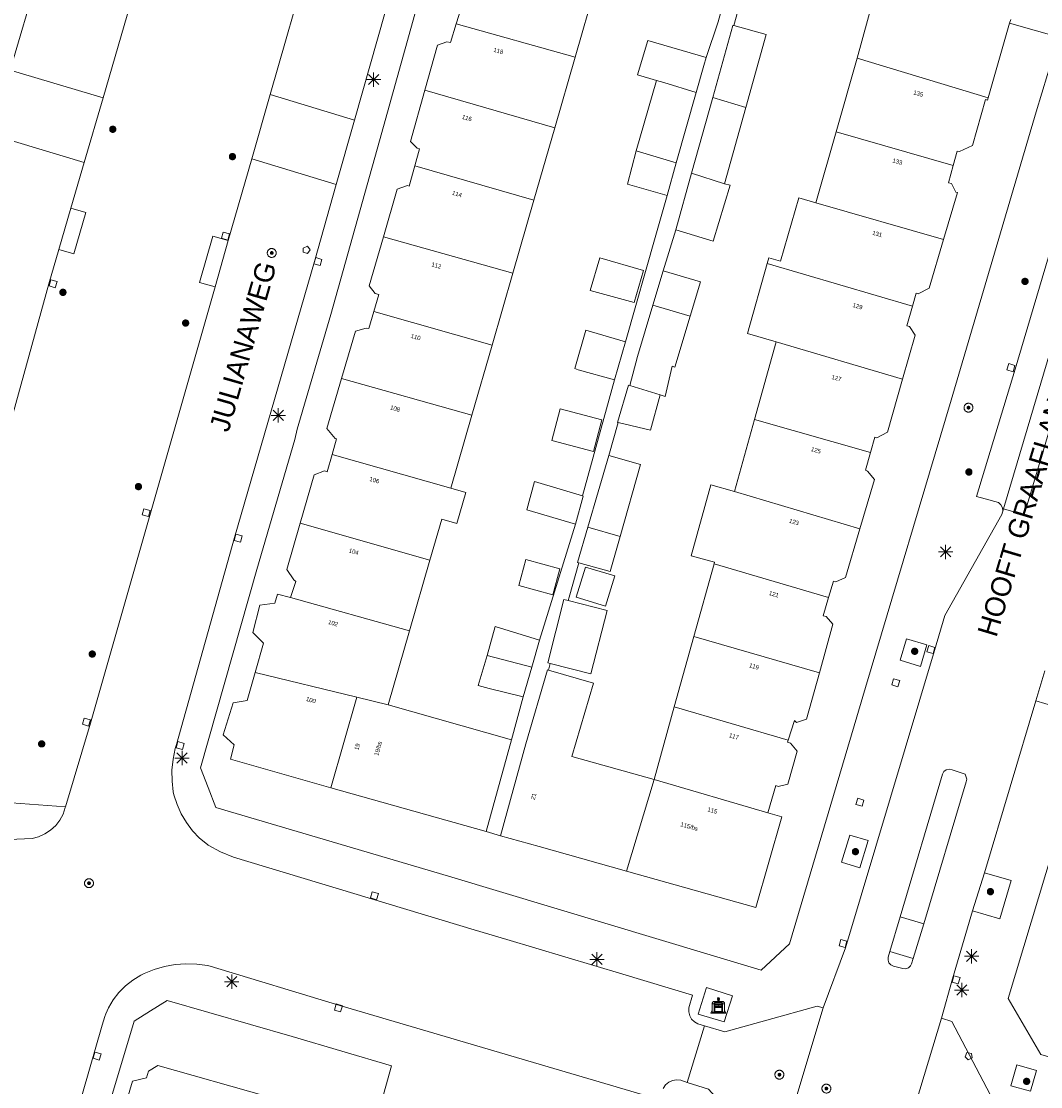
# Model space of a CAD drawing. Header units: metres. Extents: x 135779 to 137489, y 452643 to 455118.
# Tile 45 of 256: x 136502 to 136573, y 452797 to 452871. Entities that reach past the tile are written whole.
import ezdxf
from ezdxf.enums import TextEntityAlignment as Align

# ---------------------------------------------------------------- set-up
doc = ezdxf.new("R2010")
doc.units = ezdxf.units.M
for name, color, linetype, lineweight in [('KTop_BAK_Afval apart plaats', 96, 'Continuous', 13), ('KTop_NAR_Huisnummer (t)', 7, 'Continuous', 13), ('KTop_NAR_Huisnummer tijdelijk (t)', 7, 'Continuous', 13), ('KTop_OBW_Overig Plus', 1, 'Continuous', 13), ('KTop_ORL_Weg_Straatnaam (t)', 7, 'Continuous', 13), ('KTop_OTD_Open verharding', 15, 'Continuous', 13), ('KTop_PAL_Lichtmast', 40, 'Continuous', 13), ('KTop_PND_Grondvlaksituatie van BAG-pand [tachy]', 1, 'Continuous', 13), ('KTop_PND_Pandscheiding', 40, 'Continuous', 13), ('KTop_PUT_Brandkraan of -put', 1, 'Continuous', 13), ('KTop_PUT_Inspectie- of rioolput', 15, 'Continuous', 13), ('KTop_PUT_Kolk', 15, 'Continuous', 13), ('KTop_VGO_Boom', 92, 'Continuous', 13), ('KTop_WGD_Parkeervlak', 251, 'Continuous', 13), ('KTop_WGD_Rijbaan_Lokale weg', 251, 'Continuous', 13), ('KTop_WGD_Rijbaan_Lokale weg_verkeersdrempel', 40, 'Continuous', 13), ('KTop_WGD_Voetpad', 251, 'Continuous', 13), ('KTop_WGD_Voetpad_achterpad', 251, 'Continuous', 13)]:
    doc.layers.add(name, color=color, linetype=linetype, lineweight=lineweight)
doc.styles.add('Style-ROVU', font='ROVU.shx')
doc.styles.add('Style-ROVUCURSIEF', font='ROVUCURSIEF.shx')

# ---------------------------------------------------------------- blocks, each defined once
blk = doc.blocks.new('BAK_Afval_apart_plaats')
at = {"layer": 'KTop_BAK_Afval apart plaats'}
for p, q in [((-0.43, 0.141), (-0.425, 0.168)), ((-0.43, 0.118), (-0.43, 0.141)), ((-0.29, 0.118), (-0.43, 0.118)), ((-0.43, 0.118), (-0.43, -0.457)), ((-0.29, 0.118), (-0.43, 0.118)), ((-0.425, 0.168), (-0.416, 0.193)), ((-0.416, 0.193), (-0.403, 0.215)), ((-0.403, 0.215), (-0.384, 0.24)), ((-0.384, 0.24), (-0.364, 0.258)), ((-0.364, 0.258), (-0.342, 0.272)), ((-0.342, 0.272), (0, 0.272)), ((-0.282, 0.167), (-0.29, 0.146)), ((-0.282, 0.167), (-0.29, 0.146)), ((-0.29, 0.146), (-0.29, 0.118)), ((-0.29, 0.146), (-0.29, 0.118)), ((-0.29, -0.429), (-0.29, 0.118)), ((-0.29, 0.118), (-0.29, -0.429)), ((-0.273, 0.186), (-0.282, 0.167)), ((-0.273, 0.186), (-0.282, 0.167)), ((-0.248, 0.217), (-0.273, 0.186)), ((-0.248, 0.217), (-0.273, 0.186)), ((0.248, 0.217), (-0.248, 0.217)), ((0.248, 0.217), (-0.248, 0.217)), ((-0.242, 0.081), (-0.242, 0.153)), ((-0.242, 0.153), (0.242, 0.153)), ((0.242, 0.081), (-0.242, 0.081)), ((-0.242, 0.034), (-0.242, 0.081)), ((-0.242, 0.081), (0.242, 0.081)), ((-0.242, -0.059), (-0.242, 0.034)), ((-0.242, 0.034), (0.242, 0.034)), ((0.242, 0.034), (-0.242, 0.034)), ((-0.073, 0.513), (-0.072, 0.515)), ((-0.073, 0.513), (-0.073, 0.49)), ((-0.072, 0.511), (-0.073, 0.513)), ((-0.072, 0.511), (-0.073, 0.513)), ((-0.073, 0.49), (-0.072, 0.488)), ((-0.073, 0.399), (-0.073, 0.376)), ((-0.072, 0.397), (-0.073, 0.399)), ((-0.073, 0.376), (-0.072, 0.374)), ((-0.072, 0.515), (-0.071, 0.516)), ((-0.07, 0.51), (-0.072, 0.511)), ((-0.07, 0.51), (-0.072, 0.511)), ((-0.072, 0.488), (-0.07, 0.486)), ((-0.07, 0.396), (-0.072, 0.397)), ((-0.072, 0.374), (-0.07, 0.373)), ((-0.071, 0.516), (-0.07, 0.517)), ((-0.07, 0.517), (-0.067, 0.519)), ((-0.069, 0.509), (-0.07, 0.51)), ((-0.069, 0.509), (-0.07, 0.51)), ((-0.07, 0.486), (-0.069, 0.485)), ((-0.069, 0.395), (-0.07, 0.396)), ((-0.07, 0.373), (-0.069, 0.371)), ((-0.066, 0.507), (-0.069, 0.509)), ((-0.066, 0.507), (-0.069, 0.509)), ((-0.069, 0.485), (-0.066, 0.484)), ((-0.066, 0.394), (-0.069, 0.395)), ((-0.069, 0.371), (-0.066, 0.37)), ((-0.067, 0.519), (-0.065, 0.52)), ((-0.063, 0.506), (-0.066, 0.507)), ((-0.063, 0.506), (-0.066, 0.507)), ((-0.066, 0.484), (-0.063, 0.483)), ((-0.063, 0.392), (-0.066, 0.394)), ((-0.066, 0.37), (-0.063, 0.369)), ((-0.065, 0.52), (-0.061, 0.521)), ((-0.059, 0.505), (-0.063, 0.506)), ((-0.059, 0.505), (-0.063, 0.506)), ((-0.063, 0.483), (-0.059, 0.482)), ((-0.059, 0.391), (-0.063, 0.392)), ((-0.063, 0.369), (-0.059, 0.368)), ((-0.061, 0.521), (-0.055, 0.523)), ((-0.054, 0.504), (-0.059, 0.505)), ((-0.054, 0.504), (-0.059, 0.505)), ((-0.059, 0.482), (-0.054, 0.481)), ((-0.054, 0.39), (-0.059, 0.391)), ((-0.059, 0.368), (-0.054, 0.367)), ((-0.055, 0.523), (-0.049, 0.524)), ((-0.048, 0.503), (-0.054, 0.504)), ((-0.048, 0.503), (-0.054, 0.504)), ((-0.054, 0.481), (-0.048, 0.48)), ((-0.048, 0.389), (-0.054, 0.39)), ((-0.054, 0.367), (-0.048, 0.366)), ((-0.049, 0.524), (-0.043, 0.525)), ((-0.043, 0.502), (-0.048, 0.503)), ((-0.043, 0.502), (-0.048, 0.503)), ((-0.048, 0.48), (-0.043, 0.479)), ((-0.043, 0.388), (-0.048, 0.389)), ((-0.048, 0.366), (-0.043, 0.365)), ((-0.043, 0.525), (-0.035, 0.526)), ((-0.036, 0.501), (-0.043, 0.502)), ((-0.036, 0.501), (-0.043, 0.502)), ((-0.043, 0.479), (-0.036, 0.478)), ((-0.036, 0.388), (-0.043, 0.388)), ((-0.043, 0.365), (-0.036, 0.364)), ((-0.03, 0.501), (-0.036, 0.501)), ((-0.03, 0.501), (-0.036, 0.501)), ((-0.036, 0.478), (-0.03, 0.478)), ((-0.03, 0.387), (-0.036, 0.388)), ((-0.036, 0.364), (-0.03, 0.364)), ((-0.035, 0.526), (-0.029, 0.527)), ((-0.021, 0.5), (-0.03, 0.501)), ((-0.021, 0.5), (-0.03, 0.501)), ((-0.03, 0.478), (-0.028, 0.478)), ((-0.021, 0.387), (-0.03, 0.387)), ((-0.03, 0.364), (-0.028, 0.364)), ((-0.029, 0.527), (-0.023, 0.527)), ((-0.028, 0.478), (-0.021, 0.477)), ((-0.028, 0.468), (-0.028, 0.478)), ((-0.028, 0.478), (-0.021, 0.477)), ((-0.028, 0.4), (-0.028, 0.468)), ((-0.028, 0.468), (-0.021, 0.468)), ((-0.021, 0.468), (-0.028, 0.468)), ((-0.021, 0.4), (-0.028, 0.4)), ((-0.028, 0.364), (-0.021, 0.363)), ((-0.028, 0.355), (-0.028, 0.364)), ((-0.028, 0.364), (-0.021, 0.363)), ((-0.028, 0.272), (-0.028, 0.355)), ((-0.028, 0.355), (-0.021, 0.354)), ((-0.021, 0.354), (-0.028, 0.355)), ((0.028, 0.272), (-0.028, 0.272)), ((-0.023, 0.527), (-0.013, 0.528)), ((-0.014, 0.5), (-0.021, 0.5)), ((-0.014, 0.5), (-0.021, 0.5)), ((-0.021, 0.477), (-0.014, 0.477)), ((-0.021, 0.477), (-0.014, 0.477)), ((-0.021, 0.468), (-0.014, 0.468)), ((-0.014, 0.468), (-0.021, 0.468)), ((-0.014, 0.399), (-0.021, 0.4)), ((-0.014, 0.386), (-0.021, 0.387)), ((-0.021, 0.363), (-0.014, 0.363)), ((-0.021, 0.363), (-0.014, 0.363)), ((-0.021, 0.354), (-0.014, 0.354)), ((-0.014, 0.354), (-0.021, 0.354)), ((0, 0.5), (-0.014, 0.5)), ((0, 0.5), (-0.014, 0.5)), ((-0.014, 0.477), (0, 0.477)), ((-0.014, 0.477), (0, 0.477)), ((-0.014, 0.468), (0, 0.468)), ((0, 0.468), (-0.014, 0.468)), ((0, 0.399), (-0.014, 0.399)), ((0, 0.386), (-0.014, 0.386)), ((-0.014, 0.363), (0, 0.363)), ((-0.014, 0.363), (0, 0.363)), ((-0.014, 0.354), (0, 0.354)), ((0, 0.354), (-0.014, 0.354)), ((-0.013, 0.528), (-0.005, 0.528)), ((-0.005, 0.528), (0, 0.528)), ((0, 0.528), (0.005, 0.528)), ((0, 0.5), (0, 0.477)), ((0, 0.477), (0, 0.5)), ((0, 0.477), (0, 0.5)), ((0, 0.5), (0.014, 0.5)), ((0.014, 0.5), (0, 0.5)), ((0.014, 0.477), (0, 0.477)), ((0, 0.477), (0.014, 0.477)), ((0.014, 0.468), (0, 0.468)), ((0, 0.468), (0, 0.399)), ((0, 0.468), (0, 0.399)), ((0.014, 0.468), (0, 0.468)), ((0, 0.399), (0.014, 0.399)), ((0, 0.363), (0, 0.386)), ((0, 0.363), (0, 0.386)), ((0, 0.386), (0.014, 0.386)), ((0.014, 0.363), (0, 0.363)), ((0, 0.363), (0.014, 0.363)), ((0, 0.354), (0.014, 0.354)), ((0, 0.272), (0, 0.354)), ((0, 0.354), (0, 0.272)), ((0.014, 0.354), (0, 0.354)), ((0, 0.272), (0.342, 0.272)), ((0.028, 0.272), (0, 0.272)), ((0, 0.272), (0.028, 0.272)), ((0.005, 0.528), (0.013, 0.528)), ((0.013, 0.528), (0.023, 0.527)), ((0.014, 0.5), (0.021, 0.5)), ((0.021, 0.5), (0.014, 0.5)), ((0.021, 0.477), (0.014, 0.477)), ((0.014, 0.477), (0.021, 0.477)), ((0.021, 0.468), (0.014, 0.468)), ((0.021, 0.468), (0.014, 0.468)), ((0.014, 0.399), (0.021, 0.4)), ((0.014, 0.386), (0.021, 0.387)), ((0.021, 0.363), (0.014, 0.363)), ((0.014, 0.363), (0.021, 0.363)), ((0.014, 0.354), (0.021, 0.354)), ((0.021, 0.354), (0.014, 0.354)), ((0.021, 0.5), (0.03, 0.501)), ((0.03, 0.501), (0.021, 0.5)), ((0.028, 0.478), (0.021, 0.477)), ((0.021, 0.477), (0.028, 0.478)), ((0.021, 0.468), (0.028, 0.468)), ((0.028, 0.468), (0.021, 0.468)), ((0.028, 0.468), (0.021, 0.468)), ((0.021, 0.4), (0.028, 0.4)), ((0.021, 0.387), (0.03, 0.387)), ((0.028, 0.364), (0.021, 0.363)), ((0.021, 0.363), (0.028, 0.364)), ((0.021, 0.354), (0.028, 0.355)), ((0.028, 0.355), (0.021, 0.354)), ((0.023, 0.527), (0.029, 0.527)), ((0.03, 0.478), (0.028, 0.478)), ((0.028, 0.478), (0.028, 0.468)), ((0.028, 0.4), (0.028, 0.468)), ((0.03, 0.364), (0.028, 0.364)), ((0.028, 0.364), (0.028, 0.355)), ((0.028, 0.355), (0.028, 0.272)), ((0.029, 0.527), (0.035, 0.526)), ((0.03, 0.501), (0.036, 0.501)), ((0.036, 0.501), (0.03, 0.501)), ((0.036, 0.478), (0.03, 0.478)), ((0.03, 0.387), (0.036, 0.388)), ((0.036, 0.364), (0.03, 0.364)), ((0.035, 0.526), (0.043, 0.525)), ((0.036, 0.501), (0.043, 0.502)), ((0.043, 0.502), (0.036, 0.501)), ((0.043, 0.479), (0.036, 0.478)), ((0.036, 0.388), (0.043, 0.388)), ((0.043, 0.365), (0.036, 0.364)), ((0.043, 0.525), (0.049, 0.524)), ((0.043, 0.502), (0.048, 0.503)), ((0.048, 0.503), (0.043, 0.502)), ((0.048, 0.48), (0.043, 0.479)), ((0.043, 0.388), (0.048, 0.389)), ((0.048, 0.366), (0.043, 0.365)), ((0.048, 0.503), (0.054, 0.504)), ((0.054, 0.504), (0.048, 0.503)), ((0.054, 0.481), (0.048, 0.48)), ((0.048, 0.389), (0.054, 0.39)), ((0.054, 0.367), (0.048, 0.366)), ((0.049, 0.524), (0.055, 0.523)), ((0.054, 0.504), (0.059, 0.505)), ((0.059, 0.505), (0.054, 0.504)), ((0.059, 0.482), (0.054, 0.481)), ((0.054, 0.39), (0.059, 0.391)), ((0.059, 0.368), (0.054, 0.367)), ((0.055, 0.523), (0.061, 0.521)), ((0.059, 0.505), (0.063, 0.506)), ((0.063, 0.506), (0.059, 0.505)), ((0.063, 0.483), (0.059, 0.482)), ((0.059, 0.391), (0.063, 0.392)), ((0.063, 0.369), (0.059, 0.368)), ((0.061, 0.521), (0.065, 0.52)), ((0.063, 0.506), (0.066, 0.507)), ((0.066, 0.507), (0.063, 0.506)), ((0.066, 0.484), (0.063, 0.483)), ((0.063, 0.392), (0.066, 0.394)), ((0.066, 0.37), (0.063, 0.369)), ((0.065, 0.52), (0.067, 0.519)), ((0.066, 0.507), (0.069, 0.509)), ((0.069, 0.509), (0.066, 0.507)), ((0.069, 0.485), (0.066, 0.484)), ((0.066, 0.394), (0.069, 0.395)), ((0.069, 0.371), (0.066, 0.37)), ((0.067, 0.519), (0.07, 0.517)), ((0.069, 0.509), (0.07, 0.51)), ((0.07, 0.51), (0.069, 0.509)), ((0.07, 0.486), (0.069, 0.485)), ((0.069, 0.395), (0.07, 0.396)), ((0.07, 0.373), (0.069, 0.371)), ((0.07, 0.517), (0.071, 0.516)), ((0.07, 0.51), (0.072, 0.511)), ((0.072, 0.511), (0.07, 0.51)), ((0.072, 0.488), (0.07, 0.486)), ((0.07, 0.396), (0.072, 0.397)), ((0.072, 0.374), (0.07, 0.373)), ((0.071, 0.516), (0.072, 0.515)), ((0.072, 0.515), (0.073, 0.513)), ((0.072, 0.511), (0.073, 0.513)), ((0.073, 0.513), (0.072, 0.511)), ((0.073, 0.49), (0.072, 0.488)), ((0.072, 0.397), (0.073, 0.399)), ((0.073, 0.376), (0.072, 0.374)), ((0.073, 0.513), (0.073, 0.49)), ((0.073, 0.399), (0.073, 0.376)), ((0.242, 0.153), (0.242, 0.081)), ((0.242, 0.081), (0.242, 0.034)), ((0.242, 0.034), (0.242, -0.059)), ((0.273, 0.186), (0.248, 0.217)), ((0.273, 0.186), (0.248, 0.217)), ((0.282, 0.167), (0.273, 0.186)), ((0.282, 0.167), (0.273, 0.186)), ((0.29, 0.146), (0.282, 0.167)), ((0.29, 0.146), (0.282, 0.167)), ((0.29, 0.118), (0.29, 0.146)), ((0.29, 0.118), (0.29, 0.146)), ((0.43, 0.118), (0.29, 0.118)), ((0.29, 0.118), (0.29, -0.429)), ((0.43, 0.118), (0.29, 0.118)), ((0.29, -0.429), (0.29, 0.118)), ((0.342, 0.272), (0.364, 0.258)), ((0.364, 0.258), (0.384, 0.24)), ((0.384, 0.24), (0.403, 0.215)), ((0.403, 0.215), (0.416, 0.193)), ((0.416, 0.193), (0.425, 0.168)), ((0.425, 0.168), (0.43, 0.141)), ((0.43, 0.141), (0.43, 0.118)), ((0.43, -0.457), (0.43, 0.118)), ((-0.528, -0.528), (-0.43, -0.332)), ((0.528, -0.528), (-0.528, -0.528)), ((-0.43, -0.332), (-0.43, -0.457)), ((-0.43, -0.457), (0.43, -0.457)), ((-0.43, -0.457), (0.43, -0.457)), ((0.29, -0.429), (-0.29, -0.429)), ((-0.29, -0.429), (0.29, -0.429)), ((0.242, -0.059), (-0.242, -0.059)), ((-0.242, -0.059), (-0.242, -0.092)), ((0.242, -0.059), (-0.242, -0.059)), ((-0.242, -0.092), (0.242, -0.092)), ((-0.242, -0.11), (-0.242, -0.092)), ((-0.242, -0.092), (0.242, -0.092)), ((0.242, -0.11), (-0.242, -0.11)), ((0.242, -0.11), (-0.242, -0.11)), ((-0.242, -0.147), (0.242, -0.147)), ((-0.242, -0.41), (-0.242, -0.147)), ((0.242, -0.41), (-0.242, -0.41)), ((0.242, -0.11), (0.242, -0.059)), ((0.242, -0.092), (0.242, -0.11)), ((0.242, -0.092), (0.242, -0.11)), ((0.242, -0.147), (0.242, -0.41)), ((0.43, -0.457), (0.43, -0.332)), ((0.43, -0.332), (0.528, -0.528))]:
    blk.add_line(p, q, dxfattribs=at)
at = {"layer": 'KTop_BAK_Afval apart plaats', "flags": 128}
blk.add_lwpolyline([(0.029, 0.413), (0.035, 0.412), (0.043, 0.411), (0.049, 0.41), (0.055, 0.409), (0.061, 0.407), (0.065, 0.406), (0.067, 0.405), (0.07, 0.403), (0.071, 0.402), (0.072, 0.401), (0.073, 0.399), (0.072, 0.397), (0.07, 0.396), (0.069, 0.395), (0.066, 0.394), (0.063, 0.392), (0.059, 0.391), (0.054, 0.39), (0.048, 0.389), (0.043, 0.388), (0.036, 0.388), (0.03, 0.387), (0.021, 0.387), (0.014, 0.386), (0, 0.386), (-0.014, 0.386), (-0.021, 0.387), (-0.03, 0.387), (-0.036, 0.388), (-0.043, 0.388), (-0.048, 0.389), (-0.054, 0.39), (-0.059, 0.391), (-0.063, 0.392), (-0.066, 0.394), (-0.069, 0.395), (-0.07, 0.396), (-0.072, 0.397), (-0.073, 0.399), (-0.072, 0.401), (-0.071, 0.402), (-0.07, 0.403), (-0.067, 0.405), (-0.065, 0.406), (-0.061, 0.407), (-0.055, 0.409), (-0.049, 0.41), (-0.043, 0.411), (-0.035, 0.412), (-0.029, 0.413), (-0.028, 0.413), (-0.028, 0.4), (-0.021, 0.4), (-0.014, 0.399), (0, 0.399), (0.014, 0.399), (0.021, 0.4), (0.028, 0.4), (0.028, 0.413), (0.029, 0.413), (0.028, 0.413)], dxfattribs=at)
at = {"layer": 'KTop_BAK_Afval apart plaats'}
for p in [(0, 0), (-0.43, -0.457)]:
    blk.add_point(p, dxfattribs=at)
blk = doc.blocks.new('PAL_Lichtmast')
at = {"layer": 'KTop_PAL_Lichtmast'}
for p, q in [((-0.354, -0.354), (0.354, 0.354)), ((0.354, -0.354), (-0.354, 0.354)), ((0, -0.5), (0, 0.5)), ((-0.5, 0), (0.5, 0))]:
    blk.add_line(p, q, dxfattribs=at)
blk = doc.blocks.new('PUT_Brandkraan_of_-put')
at = {"layer": 'KTop_PUT_Brandkraan of -put'}
for p, q in [((-0.25, 0.034), (0, 0.25)), ((-0.158, -0.25), (-0.25, 0.034)), ((0, 0.25), (0.25, 0.033)), ((0.25, 0.033), (0.158, -0.25)), ((0.158, -0.25), (-0.158, -0.25))]:
    blk.add_line(p, q, dxfattribs=at)
blk = doc.blocks.new('PUT_Inspectie-_of_rioolput')
at = {"layer": 'KTop_PUT_Inspectie- of rioolput', "flags": 128}
for points in [[(0.31, 0), (0.308, 0.032), (0.303, 0.064), (0.294, 0.095), (0.283, 0.126), (0.268, 0.155), (0.25, 0.182), (0.23, 0.207), (0.207, 0.23), (0.182, 0.25), (0.154, 0.268), (0.126, 0.283), (0.095, 0.294), (0.064, 0.303), (0.032, 0.308), (0, 0.309), (-0.032, 0.308), (-0.064, 0.303), (-0.096, 0.294), (-0.126, 0.283), (-0.155, 0.268), (-0.182, 0.25), (-0.207, 0.23), (-0.23, 0.207), (-0.25, 0.182), (-0.268, 0.154), (-0.283, 0.126), (-0.294, 0.095), (-0.303, 0.064), (-0.308, 0.032), (-0.309, 0), (-0.308, -0.032), (-0.303, -0.064), (-0.294, -0.096), (-0.283, -0.126), (-0.268, -0.155), (-0.25, -0.182), (-0.23, -0.207), (-0.207, -0.23), (-0.182, -0.25), (-0.155, -0.268), (-0.126, -0.283), (-0.096, -0.294), (-0.064, -0.303), (-0.032, -0.308), (0, -0.309), (0.032, -0.308), (0.064, -0.303), (0.095, -0.294), (0.126, -0.283), (0.155, -0.268), (0.182, -0.25), (0.207, -0.23), (0.23, -0.207), (0.25, -0.182), (0.268, -0.155), (0.283, -0.126), (0.294, -0.096), (0.303, -0.064), (0.308, -0.032), (0.31, 0)], [(0.095, 0), (0.094, 0.009), (0.092, 0.019), (0.09, 0.029), (0.086, 0.038), (0.082, 0.047), (0.076, 0.055), (0.07, 0.063), (0.063, 0.07), (0.055, 0.076), (0.047, 0.082), (0.038, 0.086), (0.029, 0.09), (0.019, 0.092), (0.009, 0.094), (0, 0.094), (-0.01, 0.094), (-0.02, 0.092), (-0.029, 0.09), (-0.039, 0.086), (-0.048, 0.082), (-0.056, 0.076), (-0.064, 0.07), (-0.071, 0.063), (-0.077, 0.055), (-0.082, 0.047), (-0.087, 0.038), (-0.09, 0.029), (-0.093, 0.019), (-0.094, 0.009), (-0.095, 0), (-0.094, -0.01), (-0.093, -0.02), (-0.09, -0.029), (-0.087, -0.039), (-0.082, -0.048), (-0.077, -0.056), (-0.071, -0.064), (-0.064, -0.071), (-0.056, -0.077), (-0.047, -0.082), (-0.039, -0.087), (-0.029, -0.09), (-0.02, -0.093), (-0.01, -0.094), (0, -0.095), (0.009, -0.094), (0.019, -0.093), (0.029, -0.09), (0.038, -0.087), (0.047, -0.082), (0.055, -0.077), (0.063, -0.071), (0.07, -0.064), (0.076, -0.056), (0.082, -0.047), (0.086, -0.039), (0.09, -0.029), (0.092, -0.02), (0.094, -0.01), (0.095, 0)], [(0.035, 0), (0.034, 0.003), (0.034, 0.007), (0.033, 0.01), (0.031, 0.014), (0.03, 0.017), (0.028, 0.02), (0.026, 0.023), (0.023, 0.026), (0.02, 0.028), (0.017, 0.03), (0.014, 0.031), (0.01, 0.033), (0.007, 0.034), (0.003, 0.034), (0, 0.034), (-0.004, 0.034), (-0.007, 0.034), (-0.011, 0.033), (-0.014, 0.031), (-0.018, 0.03), (-0.021, 0.028), (-0.023, 0.026), (-0.026, 0.023), (-0.028, 0.02), (-0.03, 0.017), (-0.032, 0.014), (-0.033, 0.01), (-0.034, 0.007), (-0.035, 0.003), (-0.035, 0), (-0.035, -0.004), (-0.034, -0.007), (-0.033, -0.011), (-0.032, -0.014), (-0.03, -0.018), (-0.028, -0.021), (-0.026, -0.023), (-0.023, -0.026), (-0.021, -0.028), (-0.017, -0.03), (-0.014, -0.032), (-0.011, -0.033), (-0.007, -0.034), (-0.004, -0.035), (0, -0.035), (0.003, -0.035), (0.007, -0.034), (0.01, -0.033), (0.014, -0.032), (0.017, -0.03), (0.02, -0.028), (0.023, -0.026), (0.026, -0.023), (0.028, -0.021), (0.03, -0.017), (0.031, -0.014), (0.033, -0.011), (0.034, -0.007), (0.034, -0.004), (0.035, 0)], [(0.01, 0.02), (0.007, 0.02), (0.005, 0.021), (0.003, 0.022), (0.001, 0.022), (-0.001, 0.022), (-0.004, 0.022), (-0.006, 0.021), (-0.008, 0.02), (-0.01, 0.019), (-0.012, 0.018), (-0.014, 0.017), (-0.016, 0.015), (-0.017, 0.013), (-0.019, 0.012), (-0.02, 0.009), (-0.021, 0.007), (-0.022, 0.005), (-0.022, 0.003), (-0.022, 0.001), (-0.022, -0.001), (-0.022, -0.004), (-0.022, -0.006), (-0.021, -0.008), (-0.02, -0.01), (-0.019, -0.012), (-0.017, -0.014), (-0.016, -0.016), (-0.014, -0.017), (-0.012, -0.019), (-0.01, -0.02), (-0.008, -0.021), (-0.006, -0.022), (-0.003, -0.022), (-0.001, -0.022), (0.001, -0.022), (0.003, -0.022), (0.005, -0.022), (0.008, -0.021), (0.01, -0.02), (0.012, -0.019), (0.014, -0.017), (0.015, -0.016), (0.017, -0.014), (0.018, -0.012), (0.02, -0.01), (0.02, -0.008), (0.021, -0.006), (0.022, -0.003), (0.022, -0.001), (0.022, 0.001), (0.022, 0.003), (0.021, 0.005), (0.02, 0.008), (0.019, 0.01), (0.018, 0.012), (0.017, 0.014), (0.015, 0.015), (0.013, 0.017), (0.012, 0.018), (0.01, 0.02)]]:
    blk.add_lwpolyline(points, dxfattribs=at)
blk = doc.blocks.new('PUT_Kolk')
at = {"layer": 'KTop_PUT_Kolk', "flags": 128}
blk.add_lwpolyline([(0.225, -0.225), (0.225, 0.225), (-0.225, 0.225), (-0.225, -0.225), (0.225, -0.225)], dxfattribs=at)
blk = doc.blocks.new('VGO_Boom')
at = {"layer": 'KTop_VGO_Boom', "flags": 128}
for points in [[(0.215, 0), (0.214, 0.022), (0.21, 0.045), (0.204, 0.066), (0.196, 0.087), (0.186, 0.108), (0.174, 0.126), (0.16, 0.144), (0.144, 0.16), (0.126, 0.174), (0.107, 0.186), (0.087, 0.196), (0.066, 0.204), (0.045, 0.21), (0.022, 0.214), (-0.001, 0.215), (-0.023, 0.214), (-0.045, 0.21), (-0.067, 0.204), (-0.088, 0.196), (-0.108, 0.186), (-0.127, 0.174), (-0.144, 0.16), (-0.16, 0.144), (-0.174, 0.126), (-0.187, 0.107), (-0.197, 0.087), (-0.205, 0.066), (-0.211, 0.045), (-0.214, 0.022), (-0.215, -0.001), (-0.214, -0.023), (-0.211, -0.045), (-0.205, -0.067), (-0.197, -0.088), (-0.187, -0.108), (-0.174, -0.127), (-0.16, -0.144), (-0.144, -0.16), (-0.127, -0.174), (-0.108, -0.187), (-0.088, -0.197), (-0.067, -0.205), (-0.045, -0.211), (-0.023, -0.214), (0, -0.215), (0.022, -0.214), (0.045, -0.211), (0.066, -0.205), (0.087, -0.197), (0.108, -0.187), (0.126, -0.174), (0.144, -0.16), (0.16, -0.144), (0.174, -0.127), (0.186, -0.108), (0.196, -0.088), (0.204, -0.067), (0.21, -0.045), (0.214, -0.023), (0.215, -0.001)], [(0.155, 0), (0.154, 0.016), (0.152, 0.032), (0.147, 0.048), (0.142, 0.063), (0.134, 0.078), (0.125, 0.091), (0.115, 0.104), (0.104, 0.115), (0.091, 0.125), (0.077, 0.134), (0.063, 0.142), (0.048, 0.147), (0.032, 0.152), (0.016, 0.154), (-0.001, 0.155), (-0.017, 0.154), (-0.033, 0.152), (-0.048, 0.147), (-0.064, 0.142), (-0.078, 0.134), (-0.092, 0.125), (-0.104, 0.115), (-0.116, 0.104), (-0.126, 0.091), (-0.135, 0.077), (-0.142, 0.063), (-0.148, 0.048), (-0.152, 0.032), (-0.155, 0.016), (-0.155, -0.001), (-0.155, -0.017), (-0.152, -0.033), (-0.148, -0.048), (-0.142, -0.064), (-0.135, -0.078), (-0.126, -0.092), (-0.116, -0.104), (-0.104, -0.116), (-0.092, -0.126), (-0.078, -0.135), (-0.064, -0.142), (-0.048, -0.148), (-0.033, -0.152), (-0.017, -0.155), (0, -0.155), (0.016, -0.155), (0.032, -0.152), (0.048, -0.148), (0.063, -0.142), (0.078, -0.135), (0.091, -0.126), (0.104, -0.116), (0.115, -0.104), (0.125, -0.092), (0.134, -0.078), (0.142, -0.064), (0.147, -0.048), (0.152, -0.033), (0.154, -0.017), (0.155, -0.001)], [(0.095, 0), (0.094, 0.01), (0.093, 0.02), (0.09, 0.029), (0.087, 0.039), (0.082, 0.048), (0.077, 0.056), (0.071, 0.064), (0.064, 0.071), (0.056, 0.077), (0.047, 0.082), (0.039, 0.087), (0.029, 0.09), (0.02, 0.093), (0.01, 0.094), (-0.001, 0.095), (-0.01, 0.094), (-0.02, 0.093), (-0.03, 0.09), (-0.039, 0.087), (-0.048, 0.082), (-0.056, 0.077), (-0.064, 0.071), (-0.071, 0.064), (-0.077, 0.056), (-0.083, 0.047), (-0.087, 0.039), (-0.091, 0.029), (-0.093, 0.02), (-0.095, 0.01), (-0.095, -0.001), (-0.095, -0.01), (-0.093, -0.02), (-0.091, -0.03), (-0.087, -0.039), (-0.083, -0.048), (-0.077, -0.056), (-0.071, -0.064), (-0.064, -0.071), (-0.056, -0.077), (-0.048, -0.083), (-0.039, -0.087), (-0.03, -0.091), (-0.02, -0.093), (-0.01, -0.095), (0, -0.095), (0.01, -0.095), (0.02, -0.093), (0.029, -0.091), (0.039, -0.087), (0.048, -0.083), (0.056, -0.077), (0.064, -0.071), (0.071, -0.064), (0.077, -0.056), (0.082, -0.048), (0.087, -0.039), (0.09, -0.03), (0.093, -0.02), (0.094, -0.01), (0.095, -0.001)], [(0.035, 0), (0.035, 0.004), (0.034, 0.007), (0.033, 0.011), (0.032, 0.014), (0.03, 0.018), (0.028, 0.021), (0.026, 0.023), (0.023, 0.026), (0.021, 0.028), (0.017, 0.03), (0.014, 0.032), (0.011, 0.033), (0.007, 0.034), (0.004, 0.035), (-0.001, 0.035), (-0.004, 0.035), (-0.008, 0.034), (-0.011, 0.033), (-0.015, 0.032), (-0.018, 0.03), (-0.021, 0.028), (-0.024, 0.026), (-0.027, 0.023), (-0.029, 0.021), (-0.031, 0.017), (-0.032, 0.014), (-0.034, 0.011), (-0.035, 0.007), (-0.035, 0.004), (-0.035, -0.001), (-0.035, -0.004), (-0.035, -0.008), (-0.034, -0.011), (-0.032, -0.015), (-0.031, -0.018), (-0.029, -0.021), (-0.027, -0.024), (-0.024, -0.027), (-0.021, -0.029), (-0.018, -0.031), (-0.015, -0.032), (-0.011, -0.034), (-0.008, -0.035), (-0.004, -0.035), (0, -0.035), (0.004, -0.035), (0.007, -0.035), (0.011, -0.034), (0.014, -0.032), (0.018, -0.031), (0.021, -0.029), (0.023, -0.027), (0.026, -0.024), (0.028, -0.021), (0.03, -0.018), (0.032, -0.015), (0.033, -0.011), (0.034, -0.008), (0.035, -0.004), (0.035, 0)]]:
    blk.add_lwpolyline(points, dxfattribs=at)

msp = doc.modelspace()

# ---------------------------------------------------------------- linework, layer by layer
at = {"layer": 'KTop_OBW_Overig Plus', "flags": 128}
for points in [[(136538.953, 452830.957), (136539.442, 452832.77), (136537.086, 452833.404), (136536.598, 452831.592), (136538.953, 452830.957)], [(136540.029, 452830.555), (136539.733, 452830.631), (136538.606, 452826.205), (136538.782, 452826.16)], [(136538.782, 452826.16), (136541.612, 452825.439), (136542.74, 452829.864), (136540.029, 452830.555)]]:
    msp.add_lwpolyline(points, dxfattribs=at)
at = {"layer": 'KTop_OTD_Open verharding', "flags": 128}
for points in [[(136505.415, 452857.879), (136506.444, 452857.579), (136505.609, 452854.698), (136504.577, 452854.999)], [(136515.448, 452852.396), (136514.374, 452852.702), (136515.292, 452855.924), (136516.367, 452855.618)]]:
    msp.add_lwpolyline(points, dxfattribs=at)
at = {"layer": 'KTop_PND_Grondvlaksituatie van BAG-pand [tachy]', "flags": 128}
for points in [[(136532.715, 452875.947), (136532.687, 452875.849), (136532.837, 452875.78), (136531.842, 452872.496), (136532.381, 452871.855), (136532.572, 452871.801), (136532.235, 452870.712)], [(136540.517, 452868.383), (136541.944, 452873.325)], [(136561.596, 452873.581), (136560.143, 452868.313)], [(136570.761, 452870.754), (136570.838, 452871.024)], [(136532.235, 452870.712), (136531.83, 452869.402), (136531.58, 452869.456), (136530.936, 452869.237), (136530.056, 452866.103)], [(136551.559, 452870.59), (136551.493, 452870.608), (136550.095, 452865.586)], [(136552.391, 452864.886), (136553.805, 452869.965), (136551.559, 452870.59)], [(136569.275, 452865.562), (136570.761, 452870.754)], [(136549.639, 452868.372), (136545.57, 452869.563), (136544.865, 452867.157), (136546.18, 452866.766)], [(136539.101, 452863.48), (136540.517, 452868.383)], [(136548.944, 452865.937), (136549.475, 452867.811), (136549.639, 452868.372)], [(136560.143, 452868.313), (136558.69, 452863.198)], [(136546.18, 452866.766), (136544.763, 452861.864)], [(136530.056, 452866.103), (136529.05, 452862.523), (136529.508, 452862.052), (136529.689, 452862.013), (136529.358, 452860.83)], [(136547.554, 452861.03), (136548.944, 452865.937)], [(136550.095, 452865.586), (136548.625, 452860.308)], [(136550.913, 452859.58), (136552.391, 452864.886)], [(136566.841, 452860.843), (136567.12, 452861.836), (136567.28, 452861.826), (136568.182, 452862.248), (136569.093, 452865.436), (136569.228, 452865.398), (136569.275, 452865.562)], [(136537.645, 452858.436), (136539.101, 452863.48)], [(136558.69, 452863.198), (136557.283, 452858.25)], [(136544.763, 452861.864), (136544.161, 452859.545), (136546.912, 452858.765)], [(136529.358, 452860.83), (136528.959, 452859.404), (136528.844, 452859.444), (136528.13, 452859.199), (136527.167, 452855.886)], [(136546.912, 452858.765), (136547.554, 452861.03)], [(136566.17, 452855.702), (136567.132, 452858.967), (136567.022, 452859.001), (136566.706, 452859.599), (136566.505, 452859.643), (136566.841, 452860.843)], [(136548.625, 452860.308), (136547.527, 452856.365)], [(136547.527, 452856.365), (136550.119, 452855.575), (136551.306, 452859.469), (136550.913, 452859.58)], [(136536.179, 452853.358), (136537.645, 452858.436)], [(136557.283, 452858.25), (136556.078, 452858.593), (136554.822, 452854.177), (136554.005, 452854.413), (136553.894, 452854.018)], [(136527.167, 452855.886), (136526.171, 452852.46), (136526.589, 452851.943), (136526.84, 452851.859), (136526.499, 452850.682)], [(136563.996, 452851.044), (136564.259, 452851.955), (136564.394, 452851.916), (136565.171, 452852.312), (136566.17, 452855.702)], [(136544.62, 452851.313), (136545.271, 452853.524), (136542.232, 452854.42), (136541.56, 452852.138), (136544.62, 452851.313)], [(136553.894, 452854.018), (136552.524, 452849.147), (136554.51, 452848.574)], [(136534.731, 452848.343), (136536.179, 452853.358)], [(136546.645, 452853.517), (136545.927, 452851.122)], [(136548.523, 452850.344), (136549.241, 452852.739), (136546.645, 452853.517)], [(136545.927, 452851.122), (136544.847, 452847.544), (136544.318, 452845.518)], [(136563.314, 452845.978), (136564.185, 452849.033), (136563.784, 452849.636), (136563.604, 452849.689), (136563.996, 452851.044)], [(136526.499, 452850.682), (136526.158, 452849.506), (136525.958, 452849.529), (136525.218, 452849.32), (136524.248, 452846.005)], [(136546.428, 452844.872), (136546.784, 452844.764), (136547.259, 452846.866), (136547.463, 452846.809), (136548.523, 452850.344)], [(136544.031, 452848.56), (136541.249, 452849.379), (136540.485, 452846.701), (136540.73, 452846.629), (136543.251, 452845.911)], [(136543.251, 452845.911), (136544.031, 452848.56)], [(136554.51, 452848.574), (136552.998, 452843.154)], [(136533.319, 452843.453), (136534.731, 452848.343)], [(136524.248, 452846.005), (136523.234, 452842.536), (136523.804, 452841.845), (136523.904, 452841.821), (136523.592, 452840.727)], [(136544.318, 452845.518), (136544.241, 452845.541), (136543.461, 452842.961), (136543.502, 452842.951)], [(136561.074, 452840.87), (136561.374, 452841.926), (136561.524, 452841.889), (136562.261, 452842.284), (136563.314, 452845.978)], [(136543.502, 452842.951), (136545.751, 452842.406), (136546.428, 452844.872)], [(136531.854, 452838.379), (136533.319, 452843.453)], [(136539.475, 452843.895), (136538.896, 452841.696), (136541.805, 452840.929), (136542.384, 452843.128), (136539.475, 452843.895)], [(136552.998, 452843.154), (136551.604, 452838.156)], [(136523.592, 452840.727), (136523.247, 452839.517), (136523.057, 452839.586), (136522.348, 452839.312), (136521.375, 452835.939)], [(136542.855, 452840.655), (136542.111, 452838.131), (136541.391, 452835.671)], [(136543.655, 452835.008), (136545.055, 452840.035), (136542.855, 452840.655)], [(136560.333, 452835.54), (136561.351, 452838.985), (136560.875, 452839.557), (136560.719, 452839.621), (136561.074, 452840.87)], [(136530.403, 452833.355), (136531.23, 452836.218), (136532.288, 452835.915), (136532.912, 452838.077), (136531.854, 452838.379)], [(136541.022, 452837.834), (136537.691, 452838.851), (136537.161, 452836.871), (136540.541, 452835.861)], [(136551.604, 452838.156), (136549.965, 452838.607), (136548.604, 452833.666), (136550.227, 452833.219), (136550.196, 452833.109)], [(136540.541, 452835.861), (136541.072, 452837.819), (136541.022, 452837.834)], [(136521.375, 452835.939), (136520.441, 452832.704), (136520.936, 452832.002), (136521.082, 452831.888), (136520.704, 452830.766)], [(136541.391, 452835.671), (136540.671, 452833.211), (136540.762, 452833.186)], [(136558.152, 452830.755), (136558.493, 452831.902), (136558.674, 452831.849), (136559.336, 452832.164), (136560.333, 452835.54)], [(136540.762, 452833.186), (136542.952, 452832.575), (136543.655, 452835.008)], [(136528.983, 452828.436), (136530.403, 452833.355)], [(136550.196, 452833.109), (136548.786, 452828.055)], [(136543.281, 452832.263), (136541.242, 452832.886), (136540.596, 452830.783), (136542.638, 452830.162), (136543.281, 452832.263)], [(136520.704, 452830.766), (136519.797, 452830.991), (136519.617, 452830.365), (136518.566, 452830.219), (136518.066, 452828.337), (136518.831, 452827.592), (136518.24, 452825.543)], [(136557.52, 452825.52), (136558.461, 452828.904), (136557.99, 452829.431), (136557.774, 452829.484), (136558.152, 452830.755)], [(136538.04, 452827.803), (136534.945, 452828.737), (136534.381, 452826.731)], [(136527.498, 452823.292), (136528.983, 452828.436)], [(136537.491, 452825.91), (136538.04, 452827.803)], [(136548.786, 452828.055), (136547.416, 452823.144)], [(136534.381, 452826.731), (136533.767, 452824.64), (136534.538, 452824.417), (136536.892, 452823.845)], [(136518.24, 452825.543), (136517.678, 452823.593), (136516.719, 452823.428), (136516.021, 452821.201), (136516.77, 452820.501), (136516.53, 452819.496), (136523.517, 452817.518)], [(136538.655, 452825.713), (136538.599, 452825.729), (136537.082, 452820.567), (136535.326, 452814.169)], [(136536.892, 452823.845), (136537.491, 452825.91)], [(136546.006, 452818.09), (136540.286, 452819.682), (136541.805, 452824.789), (136538.655, 452825.713)], [(136555.349, 452820.818), (136555.78, 452822.209), (136555.927, 452822.055), (136556.625, 452822.296), (136557.52, 452825.52)], [(136536.093, 452820.86), (136527.498, 452823.292)], [(136547.416, 452823.144), (136546.006, 452818.09)], [(136534.316, 452814.462), (136536.093, 452820.86)], [(136553.935, 452815.76), (136554.494, 452817.663), (136554.655, 452817.604), (136555.334, 452817.755), (136555.981, 452820.058), (136555.511, 452820.624), (136555.31, 452820.693), (136555.349, 452820.818)], [(136523.517, 452817.518), (136534.316, 452814.462)], [(136544.081, 452811.708), (136553.097, 452809.172), (136554.901, 452815.484), (136553.935, 452815.76)], [(136535.326, 452814.169), (136538.01, 452813.415), (136544.081, 452811.708)], [(136526.545, 452793.907), (136511.463, 452798.172), (136510.817, 452797.785), (136510.684, 452797.303), (136509.709, 452797.074), (136509.147, 452795.197), (136509.885, 452794.417), (136509.16, 452791.796)]]:
    msp.add_lwpolyline(points, dxfattribs=at)
at = {"layer": 'KTop_PND_Pandscheiding', "flags": 128}
for points in [[(136540.517, 452868.383), (136532.235, 452870.712)], [(136569.275, 452865.562), (136560.143, 452868.313)], [(136548.944, 452865.937), (136546.701, 452866.62), (136546.18, 452866.766)], [(136530.056, 452866.103), (136539.101, 452863.48)], [(136550.095, 452865.586), (136552.391, 452864.886)], [(136558.69, 452863.198), (136566.841, 452860.843)], [(136544.763, 452861.864), (136547.554, 452861.03)], [(136529.358, 452860.83), (136537.645, 452858.436)], [(136550.913, 452859.58), (136548.625, 452860.308)], [(136566.17, 452855.702), (136557.283, 452858.25)], [(136527.167, 452855.886), (136536.179, 452853.358)], [(136553.894, 452854.018), (136563.996, 452851.044)], [(136545.927, 452851.122), (136548.523, 452850.344)], [(136534.731, 452848.343), (136526.499, 452850.682)], [(136563.314, 452845.978), (136554.51, 452848.574)], [(136533.319, 452843.453), (136524.248, 452846.005)], [(136546.428, 452844.872), (136544.318, 452845.518)], [(136561.074, 452840.87), (136552.998, 452843.154)], [(136523.592, 452840.727), (136531.854, 452838.379)], [(136551.604, 452838.156), (136560.333, 452835.54)], [(136521.375, 452835.939), (136530.403, 452833.355)], [(136541.391, 452835.671), (136543.655, 452835.008)], [(136550.196, 452833.109), (136558.152, 452830.755)], [(136528.983, 452828.436), (136520.704, 452830.766)], [(136548.786, 452828.055), (136557.52, 452825.52)], [(136534.381, 452826.731), (136537.491, 452825.91)], [(136518.24, 452825.543), (136525.328, 452823.819)], [(136525.328, 452823.819), (136523.517, 452817.518)], [(136527.498, 452823.292), (136525.328, 452823.819)], [(136555.349, 452820.818), (136547.416, 452823.144)], [(136544.081, 452811.708), (136546.006, 452818.09)], [(136546.006, 452818.09), (136553.935, 452815.76)]]:
    msp.add_lwpolyline(points, dxfattribs=at)
at = {"layer": 'KTop_WGD_Parkeervlak', "flags": 128}
msp.add_lwpolyline([(136570.344, 452836.939), (136577.114, 452859.76), (136580.103, 452869.775), (136584.716, 452885.236), (136594.868, 452919.183), (136602.614, 452945.007), (136605.297, 452954.092)], dxfattribs=at)
at = {"layer": 'KTop_WGD_Rijbaan_Lokale weg', "flags": 128}
for points in [[(136606.654, 452959.13), (136606.753, 452954.827), (136606.57, 452952.973), (136602.625, 452939.827), (136602.12, 452938.139), (136581.576, 452869.346), (136576.308, 452851.704), (136571.77, 452836.516), (136570.344, 452836.939)], [(136522.887, 452942.391), (136519.408, 452930.283), (136518.612, 452927.532), (136508.654, 452893.121), (136503.12, 452874.062), (136501.191, 452867.493)], [(136525.155, 452864.005), (136527.827, 452873.424), (136530.988, 452884.288), (136541.508, 452921.136), (136545.817, 452936.229)], [(136519.28, 452865.781), (136522.046, 452875.43), (136524.404, 452883.599)], [(136511.422, 452878.533), (136507.647, 452865.553)], [(136501.191, 452867.493), (136507.647, 452865.553)], [(136519.28, 452865.781), (136525.155, 452864.005)], [(136506.342, 452861.065), (136500, 452862.97), (136499.886, 452863.004)], [(136516.367, 452855.618), (136517.999, 452861.311)], [(136523.885, 452859.531), (136517.999, 452861.311)], [(136506.342, 452861.065), (136505.415, 452857.879)], [(136549.51, 452800.929), (136549.057, 452801.072), (136548.817, 452801.206), (136548.624, 452801.399), (136548.491, 452801.639), (136548.428, 452801.905), (136548.44, 452802.179), (136548.689, 452803.065), (136543.837, 452804.53), (136535.751, 452806.958), (136533.48, 452807.618), (136516.727, 452812.673), (136515.832, 452813.059), (136514.972, 452813.516), (136514.911, 452813.552), (136514.368, 452814.008), (136513.879, 452814.522), (136513.451, 452815.088), (136513.09, 452815.699), (136512.799, 452816.346), (136512.584, 452817.022), (136512.535, 452817.224), (136512.451, 452817.981), (136512.446, 452818.742), (136512.522, 452819.5), (136512.676, 452820.245), (136512.759, 452820.535), (136516.801, 452834.952), (136522.362, 452854.163), (136523.885, 452859.531)], [(136505.415, 452857.879), (136504.577, 452854.999)], [(136515.448, 452852.396), (136516.367, 452855.618)], [(136504.577, 452854.999), (136503.883, 452852.611), (136500, 452838.628), (136498.663, 452833.814), (136494.01, 452817.753), (136493.758, 452816.952)], [(136505.027, 452816.176), (136506.783, 452822.012), (136515.448, 452852.396)], [(136570.229, 452836.552), (136570.344, 452836.939)], [(136557.785, 452802.189), (136559.34, 452806.364), (136559.404, 452806.602), (136565.528, 452827.068), (136566.246, 452829.513), (136570.229, 452836.552)], [(136573.218, 452825.664), (136572.588, 452823.574)], [(136572.588, 452823.574), (136569.004, 452811.599)], [(136564.782, 452808.035), (136567.749, 452817.921), (136567.774, 452818.117), (136567.675, 452818.472), (136566.756, 452818.773), (136566.554, 452818.804), (136566.355, 452818.756), (136566.189, 452818.636), (136566.085, 452818.471), (136563.137, 452808.522)], [(136505.027, 452816.176), (136505.017, 452816.131), (136504.866, 452815.679), (136504.642, 452815.258), (136504.351, 452814.881), (136504.002, 452814.557), (136503.603, 452814.296), (136503.166, 452814.106), (136502.703, 452813.991), (136500, 452813.863), (136495.168, 452814.213), (136494.785, 452814.336), (136494.589, 452814.426), (136494.326, 452814.581), (136494.102, 452814.767), (136493.965, 452814.92), (136493.791, 452815.164), (136493.671, 452815.421), (136493.634, 452815.605), (136493.594, 452816.317), (136493.758, 452816.952)], [(136569.004, 452811.599), (136568.184, 452808.939)], [(136563.137, 452808.522), (136562.424, 452806.115)], [(136568.184, 452808.939), (136566.792, 452804.207), (136566.009, 452801.459)], [(136564.046, 452805.617), (136564.782, 452808.035)], [(136562.424, 452806.115), (136562.313, 452805.71), (136562.3, 452805.512), (136562.365, 452805.324), (136562.499, 452805.176), (136562.669, 452805.095), (136563.331, 452804.921), (136563.529, 452804.91), (136563.717, 452804.977), (136563.863, 452805.112), (136563.936, 452805.258), (136564.046, 452805.617)], [(136505.784, 452794.694), (136507.577, 452800.972), (136507.763, 452801.595), (136507.841, 452801.772), (136508.025, 452802.19), (136508.357, 452802.749), (136508.755, 452803.263), (136509.214, 452803.724), (136509.726, 452804.126), (136510.283, 452804.461), (136510.506, 452804.571), (136511.202, 452804.858), (136511.924, 452805.069), (136512.665, 452805.202), (136513.416, 452805.257), (136514.168, 452805.231), (136514.913, 452805.125), (136515.105, 452805.085), (136524.123, 452802.351), (136546.374, 452795.794)], [(136554.596, 452791.566), (136556.162, 452796.784), (136557.785, 452802.189)], [(136566.009, 452801.459), (136563.918, 452794.485), (136561.824, 452787.502)], [(136548.316, 452796.995), (136549.51, 452800.929)], [(136546.641, 452796.569), (136546.815, 452796.832), (136547.033, 452797.018), (136547.294, 452797.136), (136547.578, 452797.179), (136547.862, 452797.142), (136548.316, 452796.995)]]:
    msp.add_lwpolyline(points, dxfattribs=at)
at = {"layer": 'KTop_WGD_Rijbaan_Lokale weg_verkeersdrempel', "flags": 128}
for points in [[(136517.999, 452861.311), (136519.28, 452865.781)], [(136507.647, 452865.553), (136506.342, 452861.065)], [(136523.885, 452859.531), (136525.155, 452864.005)], [(136557.785, 452802.189), (136557.355, 452802.301), (136553.861, 452801.329), (136550.927, 452800.513), (136549.51, 452800.929)], [(136570.73, 452794.501), (136570.184, 452794.695), (136568.928, 452797.086), (136566.748, 452801.238), (136566.009, 452801.459)], [(136548.316, 452796.995), (136549.81, 452796.513), (136551.743, 452794.357), (136554.117, 452791.708), (136554.596, 452791.566)]]:
    msp.add_lwpolyline(points, dxfattribs=at)
at = {"layer": 'KTop_WGD_Voetpad', "flags": 128}
for points in [[(136623.492, 452799.484), (136619.896, 452786.942), (136618.079, 452785.639), (136610.068, 452787.965), (136572.931, 452798.932), (136570.658, 452802.828), (136579.686, 452832.795), (136580.796, 452836.571), (136589.746, 452866.965), (136591.633, 452873.372), (136606.199, 452923.05)], [(136570.761, 452870.754), (136574.181, 452869.782), (136572.62, 452864.596), (136566.691, 452844.517), (136560.718, 452824.503), (136559.941, 452821.831), (136555.439, 452806.648), (136553.465, 452804.803), (136531.69, 452811.362), (136515.491, 452816.142), (136514.965, 452817.524), (136514.439, 452818.906), (136518.365, 452832.708), (136521.01, 452841.774), (136521.173, 452842.48), (136523.5, 452850.475), (136526.899, 452862.565), (136529.645, 452872.414), (136531.999, 452880.638), (136533.101, 452880.291), (136533.904, 452880.082)], [(136576.349, 452864.135), (136575.616, 452861.676), (136571.141, 452846.672), (136568.463, 452837.795), (136569.05, 452837.634), (136569.986, 452837.378), (136569.996, 452837.371), (136570.161, 452837.211), (136570.261, 452837.004), (136570.285, 452836.775), (136570.229, 452836.552)], [(136564.558, 452825.969), (136565.002, 452827.469), (136563.581, 452827.89), (136563.137, 452826.389), (136564.558, 452825.969)], [(136572.588, 452823.574), (136574.459, 452823.006), (136575.093, 452825.094)], [(136493.758, 452816.952), (136500, 452816.568), (136505.027, 452816.176)], [(136560.338, 452811.942), (136560.911, 452813.838), (136559.637, 452814.224), (136559.063, 452812.328), (136560.338, 452811.942)], [(136568.184, 452808.939), (136570.081, 452808.379), (136570.868, 452811.049), (136569.004, 452811.599)], [(136563.137, 452808.522), (136564.782, 452808.035)], [(136564.046, 452805.617), (136562.424, 452806.115)], [(136549.084, 452801.738), (136550.894, 452801.212), (136551.459, 452803.021), (136549.651, 452803.609), (136549.084, 452801.738)], [(136486.138, 452722.192), (136488.281, 452729.519), (136491.291, 452739.429), (136494.213, 452749.326), (136497.09, 452759.216), (136500, 452768.73), (136501.282, 452772.785), (136509.809, 452801.271), (136510.96, 452801.989), (136512.11, 452802.706), (136520.826, 452800.188), (136527.726, 452798.142), (136526.545, 452793.907)], [(136570.855, 452796.765), (136572.213, 452796.375), (136572.633, 452797.835), (136571.274, 452798.225), (136570.855, 452796.765)]]:
    msp.add_lwpolyline(points, dxfattribs=at)
at = {"layer": 'KTop_WGD_Voetpad_achterpad', "flags": 128}
for points in [[(136551.365, 452874.083), (136550.484, 452870.847), (136549.639, 452868.372)], [(136551.559, 452870.59), (136552.462, 452873.866)], [(136546.912, 452858.765), (136546.126, 452855.991), (136544.031, 452848.56)], [(136546.645, 452853.517), (136547.527, 452856.365)], [(136543.251, 452845.911), (136541.022, 452837.834)], [(136542.855, 452840.655), (136543.502, 452842.951)], [(136540.541, 452835.861), (136538.04, 452827.803)], [(136540.029, 452830.555), (136540.096, 452830.791), (136540.762, 452833.186)], [(136538.655, 452825.713), (136538.782, 452826.16)], [(136536.892, 452823.845), (136536.093, 452820.86)], [(136534.316, 452814.462), (136535.326, 452814.169)]]:
    msp.add_lwpolyline(points, dxfattribs=at)

# ---------------------------------------------------------------- block references
at = {"layer": 'KTop_BAK_Afval apart plaats'}
msp.add_blockref('BAK_Afval_apart_plaats', (136550.489, 452802.351), dxfattribs=at)
at = {"layer": 'KTop_PAL_Lichtmast'}
for p in [(136526.488, 452866.833), (136519.847, 452843.446), (136566.309, 452833.941), (136513.151, 452819.583), (136568.12, 452805.779), (136542.036, 452805.562), (136516.613, 452804.007), (136567.433, 452803.425)]:
    msp.add_blockref('PAL_Lichtmast', p, dxfattribs=at)
at = {"layer": 'KTop_PUT_Brandkraan of -put'}
for p, rotation in [((136521.808, 452855), 344.160388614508), ((136567.895, 452798.855), 27.70163632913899)]:
    msp.add_blockref('PUT_Brandkraan_of_-put', p, dxfattribs=dict(at, rotation=rotation))
at = {"layer": 'KTop_PUT_Inspectie- of rioolput'}
for p, rotation in [((136519.392, 452854.757), 343.8558784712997), ((136567.898, 452843.983), 163.3827348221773), ((136506.67, 452810.867), 90.06170417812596), ((136554.733, 452797.533), 343.2861690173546), ((136558.005, 452796.564), 253.4893507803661)]:
    msp.add_blockref('PUT_Inspectie-_of_rioolput', p, dxfattribs=dict(at, rotation=rotation))
at = {"layer": 'KTop_PUT_Kolk'}
for p, rotation in [((136516.177, 452855.932), 344.0041056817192), ((136522.613, 452854.155), 164.1603886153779), ((136504.173, 452852.618), 163.7950911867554), ((136570.85, 452846.77), 343.3925887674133), ((136510.651, 452836.671), 344.0827515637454), ((136517.057, 452834.894), 163.8558784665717), ((136565.288, 452827.14), 343.6345681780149), ((136562.831, 452824.831), 73.53408570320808), ((136506.493, 452822.09), 343.2539307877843), ((136513.02, 452820.448), 164.0285131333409), ((136560.339, 452816.502), 163.484075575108), ((136526.539, 452809.992), 253.2094940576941), ((136559.163, 452806.666), 344.9487800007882), ((136567.032, 452804.137), 164.0959191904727), ((136524.036, 452802.187), 73.13419535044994), ((136507.231, 452798.828), 164.060631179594)]:
    msp.add_blockref('PUT_Kolk', p, dxfattribs=dict(at, rotation=rotation))
at = {"layer": 'KTop_VGO_Boom'}
for p in [(136508.325, 452863.369), (136516.658, 452861.467), (136571.834, 452852.777), (136504.857, 452852.016), (136513.397, 452849.877), (136567.928, 452839.503), (136510.114, 452838.486), (136506.898, 452826.826), (136564.154, 452827.018), (136503.377, 452820.571), (136560.033, 452813.066), (136569.43, 452810.28), (136571.948, 452797.066)]:
    msp.add_blockref('VGO_Boom', p, dxfattribs=at)

# ---------------------------------------------------------------- texts
at = {"layer": 'KTop_NAR_Huisnummer (t)', "style": 'Style-ROVU'}
for s, p in [('135', (136564.738, 452865.766)), ('133', (136563.284, 452861.021)), ('131', (136561.883, 452855.992)), ('129', (136560.514, 452850.957)), ('127', (136559.047, 452845.945)), ('125', (136557.615, 452840.924)), ('123', (136556.088, 452835.93)), ('121', (136554.687, 452830.901)), ('119', (136553.301, 452825.868)), ('117', (136551.903, 452820.994)), ('115', (136550.404, 452815.837)), ('115/bs', (136549.054, 452814.648))]:
    msp.add_text(s, height=0.3, rotation=344, dxfattribs=at).set_placement(p, align=Align.MIDDLE_RIGHT)
at = {"layer": 'KTop_NAR_Huisnummer tijdelijk (t)', "style": 'Style-ROVUCURSIEF'}
for s, rotation, p in [('118', 343.9, (136534.84, 452868.926)), ('116', 344.3, (136532.65, 452864.246)), ('114', 343.9, (136531.962, 452858.963)), ('112', 343.9, (136530.524, 452853.981)), ('110', 343.9, (136529.085, 452848.999)), ('108', 343.9, (136527.65, 452844.016)), ('106', 343.9, (136526.209, 452839.035)), ('104', 343.9, (136524.772, 452834.052)), ('102', 343.9, (136523.334, 452829.071)), ('100', 343.9, (136521.791, 452823.715)), ('19', 74.2, (136525.283, 452820.146)), ('19/bs', 74.2, (136526.659, 452819.758)), ('21', 74.2, (136537.554, 452816.692))]:
    msp.add_text(s, height=0.3, rotation=rotation, dxfattribs=at).set_placement(p, align=Align.MIDDLE_LEFT)
at = {"layer": 'KTop_ORL_Weg_Straatnaam (t)', "style": 'Style-ROVU'}
for s, rotation, p in [('JULIANAWEG', 73.97589, (136516.385, 452842.209)), ('HOOFT GRAAFLANDSTRAAT', 73.32271, (136569.841, 452827.936))]:
    msp.add_text(s, height=1.4, rotation=rotation, dxfattribs=at).set_placement(p)

doc.saveas('drawing.dxf')
